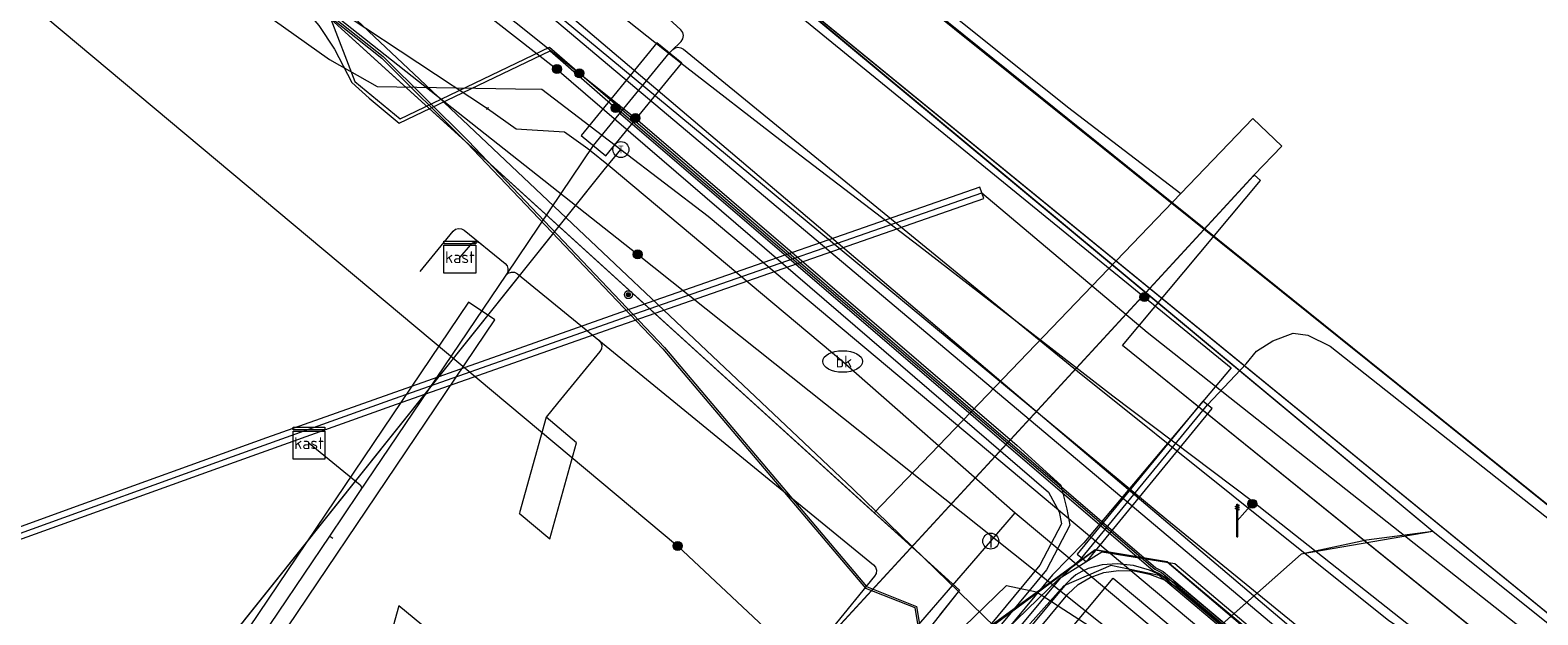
# Model space of a CAD drawing. Header units: metres. Extents: x 151922 to 154458, y 463415 to 464223.
# Tile 152 of 164: x 154354 to 154392, y 463507 to 463522. Entities that reach past the tile are written whole.
import ezdxf
from ezdxf.enums import TextEntityAlignment as Align
from ezdxf.lldxf.tags import DXFTag

# ---------------------------------------------------------------- set-up
doc = ezdxf.new("R2010")
doc.units = ezdxf.units.M
doc.layers.get('0').update_dxf_attribs({"lineweight": 9})
for name, color, linetype, lineweight in [('B-PV-KL-DATA-G', 90, 'KL-DATA-SO', 9), ('B-PV-KL-DATA_DUCT-G', 90, 'Continuous', 9), ('B-PV-KL-DATA_HULPSTUK-S', 90, 'Continuous', 9), ('B-PV-KL-DATA_KABELBED-G', 90, 'Continuous', 9), ('B-PV-KL-DATA_MANTELBUIS-G', 90, 'Continuous', 9), ('B-PV-KL-ET_HS-G', 10, 'KL-HS-SO', 9), ('B-PV-KL-ET_HS_HULPSTUK-S', 10, 'Continuous', 9), ('B-PV-KL-ET_HS_MANTELBUIS-G', 10, 'Continuous', 9), ('B-PV-KL-ET_LS-G', 190, 'KL-LS-SO', 9), ('B-PV-KL-ET_LS-S', 190, 'Continuous', 9), ('B-PV-KL-ET_LS_HULPSTUK-S', 190, 'Continuous', 9), ('B-PV-KL-ET_LS_KABELBED-G', 190, 'Continuous', 9), ('B-PV-KL-ET_LS_MANTELBUIS-G', 190, 'Continuous', 9), ('B-PV-KL-ET_MS-G', 130, 'KL-MS-SO', 9), ('B-PV-KL-ET_MS_HULPSTUK-S', 130, 'Continuous', 9), ('B-PV-KL-ET_MS_MANTELBUIS-G', 130, 'Continuous', 9), ('B-PV-KL-GAS_HD-G', 30, 'KL-GAS_HD-SO', 9), ('B-PV-KL-GAS_LD-G', 50, 'KL-GAS_LD-SO', 9), ('B-PV-KL-GAS_LD_HULPSTUK-S', 50, 'Continuous', 9), ('B-PV-KL-GAS_LD_MANTELBUIS-G', 50, 'Continuous', 9), ('B-PV-KL-WATER-G', 170, 'KL-WATER-SO', 9), ('B-PV-KL-WATER-S', 170, 'Continuous', 9), ('B-PV-KL-WATER_DUCT-G', 170, 'Continuous', 9), ('B-PV-KL-WATER_HULPSTUK-S', 170, 'Continuous', 9), ('B-PV-OG-INFO-G', 7, 'Continuous', 9)]:
    doc.layers.add(name, color=color, linetype=linetype, lineweight=lineweight)
doc.styles.add('NLCS-ISO', font='txt')
doc.styles.get("Standard").update_dxf_attribs({"font": 'arial.ttf'})
tags = doc.linetypes.add('KL-DATA-SO', pattern='A,4,-1,[101,NLCS.SHX,S=0.5,R=0,X=0,Y=0],-1,4,-1,["D",Standard,S=1,R=0,X=-0.25,Y=-0.5],-1.5', length=12.5).pattern_tags.tags
tags[18] = DXFTag(74, 10)
tags = doc.linetypes.add('KL-GAS_HD-SO', pattern='A,4,-1,[69,NLCS.SHX,S=0.5,R=0,X=0,Y=0],-1,4,-1,["H",Standard,S=1,R=0,X=0,Y=-0.5],-2', length=13).pattern_tags.tags
tags[18] = DXFTag(74, 10)
tags = doc.linetypes.add('KL-GAS_LD-SO', pattern='A,4,-1,[69,NLCS.SHX,S=0.5,R=0,X=0,Y=0],-1,4,-1,["L",Standard,S=1,R=0,X=0.25,Y=-0.5],-2', length=13).pattern_tags.tags
tags[18] = DXFTag(74, 10)
tags = doc.linetypes.add('KL-HS-SO', pattern='A,4,-1,[103,NLCS.SHX,S=0.75,R=0,X=0,Y=0],-1,4,-1,["H",Standard,S=1,R=0,X=0,Y=-0.5],-2', length=13).pattern_tags.tags
tags[18] = DXFTag(74, 10)
tags = doc.linetypes.add('KL-LS-SO', pattern='A,4,-1,[103,NLCS.SHX,S=0.75,R=0,X=0,Y=0],-1,4,-1,["L",Standard,S=1,R=0,X=0,Y=-0.5],-2', length=13).pattern_tags.tags
tags[18] = DXFTag(74, 10)
tags = doc.linetypes.add('KL-MS-SO', pattern='A,4,-1,[103,NLCS.SHX,S=0.75,R=0,X=0,Y=0],-1,4,-1,["M",Standard,S=1,R=0,X=0,Y=-0.5],-2', length=13).pattern_tags.tags
tags[18] = DXFTag(74, 10)
doc.linetypes.add('KL-WATER-SO', pattern='A,7,-0.5,[168,NLCS.SHX,S=0.75,R=0,X=0.75,Y=0],-2', length=9.5)

# ---------------------------------------------------------------- blocks, each defined once
blk = doc.blocks.new('SKL-WTB_HULP_MOF-SO')
at = {"linetype": 'ByBlock', "lineweight": 18}
h = blk.add_hatch(color=0, dxfattribs=at)
h.dxf.hatch_style = 1
h.paths.add_polyline_path([(-0.5625, 0, 1), (0.5625, 0, 1)])
at = {"color": 0, "linetype": 'ByBlock', "lineweight": 18}
blk.add_circle((0, 0), 0.5625, dxfattribs=at)
at = {"color": 0, "linetype": 'ByBlock', "lineweight": 18, "style": 'NLCS-ISO', "flags": 1}
for tag, p in [('TYPE', (1.5, 0)), ('LABEL', (1.5, -1.5)), ('OMSCHRIJVING', (1.5, -3))]:
    blk.add_attdef(tag, p, '', height=1, dxfattribs=at)
blk = doc.blocks.new('SKL-WTB_HULP_T STUK-SO')
at = {"color": 0, "linetype": 'ByBlock', "lineweight": 18}
blk.add_circle((0, 0), 1, dxfattribs=at)
at = {"color": 0, "linetype": 'ByBlock', "lineweight": -2, "style": 'NLCS-ISO'}
blk.add_text('T', height=1, dxfattribs=at).set_placement((0, 0), align=Align.MIDDLE_CENTER)
at = {"color": 0, "linetype": 'ByBlock', "lineweight": 18, "style": 'NLCS-ISO', "flags": 1}
for tag, p in [('TYPE', (1.5, 0)), ('LABEL', (1.5, -1.5)), ('OMSCHRIJVING', (1.5, -3))]:
    blk.add_attdef(tag, p, '', height=1, dxfattribs=at)
blk = doc.blocks.new('SKL-WTB_HULP_AFSLUITER-SO')
at = {"color": 0, "linetype": 'ByBlock', "lineweight": 18}
blk.add_lwpolyline([(0, 0.8), (0, -0.8)], dxfattribs=at)
blk.add_circle((0, 0), 1, dxfattribs=at)
at = {"color": 0, "linetype": 'ByBlock', "lineweight": 18, "style": 'NLCS-ISO', "flags": 1}
for tag, p in [('TYPE', (1.5, 0)), ('LABEL', (1.5, -1.5)), ('OMSCHRIJVING', (1.5, -3))]:
    blk.add_attdef(tag, p, '', height=1, dxfattribs=at)
blk = doc.blocks.new('SKL-WATER_BRANDKRAAN_BRANDPUT-SO')
at = {"color": 0, "linetype": 'ByBlock', "lineweight": 18}
blk.add_ellipse((0, 0), major_axis=(2.5, 0), ratio=0.54, dxfattribs=at)
at = {"color": 0, "linetype": 'ByBlock', "lineweight": 18, "style": 'NLCS-ISO'}
blk.add_text('bk', height=1.5, dxfattribs=at).set_placement((0.16, 0), align=Align.MIDDLE_CENTER)
blk = doc.blocks.new('SKL-WTB_HULP_OVERIG-SO')
at = {"color": 0, "linetype": 'ByBlock', "lineweight": 18}
for points in [[(-0.14, 0.14), (0.14, -0.14)], [(0.14, 0.14), (-0.14, -0.14)]]:
    blk.add_lwpolyline(points, dxfattribs=at)
at = {"color": 0, "linetype": 'ByBlock', "lineweight": 18, "style": 'NLCS-ISO', "flags": 1}
for tag, p in [('TYPE', (1.5, 0)), ('LABEL', (1.5, -1.5)), ('OMSCHRIJVING', (1.5, -3))]:
    blk.add_attdef(tag, p, '', height=1, dxfattribs=at)
blk = doc.blocks.new('SKL-WTB_HULP_KAST-SO')
at = {"color": 0, "linetype": 'ByBlock', "lineweight": 18}
for points in [[(-2, 2), (2, 2), (2, 1.68), (-2, 1.68)], [(-2, 1.52), (2, 1.52), (2, -2), (-2, -2)]]:
    blk.add_lwpolyline(points, close=True, dxfattribs=at)
at = {"color": 0, "linetype": 'ByBlock', "lineweight": 18, "style": 'NLCS-ISO'}
blk.add_text('kast', height=1.5, dxfattribs=at).set_placement((0, 0), align=Align.MIDDLE_CENTER)
at = {"color": 0, "linetype": 'ByBlock', "lineweight": 18, "style": 'NLCS-ISO', "flags": 1}
for tag, p in [('TYPE', (2.5, 0)), ('LABEL', (2.5, -1.5)), ('OMSCHRIJVING', (2.5, -3))]:
    blk.add_attdef(tag, p, '', height=1, dxfattribs=at)
blk = doc.blocks.new('SKL-ET_LS_MAST-SO')
for p, q in [((-0.05, 2.07), (0.05, 2.07)), ((-0.05, -2), (0.05, -2))]:
    blk.add_line(p, q)
for points in [[(-0.05, -2), (-0.05, 2.07)], [(0.05, -2), (0.05, 2.07)], [(0.18, 1.92), (0.05, 1.92)], [(0.18, 1.89), (0.05, 1.89)], [(0.18, 1.89), (0.22, 1.89), (0.22, 1.97), (0.18, 1.97), (0.18, 1.92)], [(-0.18, 1.76), (-0.22, 1.76), (-0.22, 1.84), (-0.18, 1.84), (-0.18, 1.79)], [(-0.18, 1.49), (-0.22, 1.49), (-0.22, 1.57), (-0.18, 1.57), (-0.18, 1.52)], [(-0.18, 1.79), (-0.05, 1.79)], [(-0.18, 1.76), (-0.05, 1.76)], [(-0.18, 1.52), (-0.05, 1.52)], [(-0.18, 1.49), (-0.05, 1.49)], [(0.18, 1.66), (0.05, 1.66)], [(0.18, 1.63), (0.05, 1.63)], [(0.18, 1.39), (0.05, 1.39)], [(0.18, 1.36), (0.05, 1.36)], [(0.18, 1.63), (0.22, 1.63), (0.22, 1.71), (0.18, 1.71), (0.18, 1.66)], [(0.18, 1.36), (0.22, 1.36), (0.22, 1.44), (0.18, 1.44), (0.18, 1.39)]]:
    blk.add_lwpolyline(points)
blk = doc.blocks.new('SKL-WTB_HULP_CONTROLEELEMENT-SO')
at = {"linetype": 'ByBlock', "lineweight": 18}
h = blk.add_hatch(color=0, dxfattribs=at)
h.dxf.hatch_style = 1
edge = h.paths.add_edge_path()
edge.add_arc((0, 0), 0.25, 0, 360)
at = {"color": 0, "linetype": 'ByBlock', "lineweight": 18}
for radius in [0.5, 0.25]:
    blk.add_circle((0, 0), radius, dxfattribs=at)
at = {"color": 0, "linetype": 'ByBlock', "lineweight": 18, "style": 'NLCS-ISO', "flags": 1}
for tag, p in [('TYPE', (1.5, 0)), ('LABEL', (1.5, -1.5)), ('OMSCHRIJVING', (1.5, -3))]:
    blk.add_attdef(tag, p, '', height=1, dxfattribs=at)

msp = doc.modelspace()

# ---------------------------------------------------------------- linework, layer by layer
at = {"layer": 'B-PV-KL-DATA-G', "ltscale": 0.5, "flags": 128}
for points in [[(154129.1, 463648.8), (154121.5, 463656), (154123.861, 463657.959), (154125.553, 463660.463), (154142.8, 463648.5), (154160.7, 463636), (154209.2, 463601.1), (154209.5, 463599.8), (154263.4, 463559.6), (154274.9, 463550), (154280.1, 463546.4), (154321.7, 463503.6), (154327.9, 463498.7), (154331.7, 463495.4), (154336.2, 463489.6), (154350.5, 463477.3), (154350.1, 463476.9), (154355.8, 463478.9), (154377.6, 463506.3), (154380.9, 463508.7), (154382.7, 463508.4), (154387.5, 463504.4), (154387.4, 463504.4)], [(154238.387, 463559.25), (154240.91, 463562.31), (154241.45, 463563.03), (154235.88, 463567.14), (154206.56, 463588.78), (154201.44, 463592.55), (154207.27, 463600.44), (154210.16, 463598.3), (154263.4, 463559.6), (154274.9, 463550), (154280.1, 463546.4), (154321.7, 463503.6), (154327.9, 463498.7), (154331.7, 463495.4), (154336.2, 463489.6), (154350.62, 463477.33), (154351.41, 463474.23), (154351.76, 463473.94), (154352.42, 463473.84), (154352.83, 463474.11), (154355.8, 463478.9), (154377.61, 463506.27), (154380.9, 463508.7), (154382.7, 463508.4), (154387.46, 463504.39), (154387.444, 463504.363)], [(154210.152, 463598.314), (154263.4, 463559.6), (154274.9, 463550), (154280.1, 463546.4), (154321.7, 463503.6), (154327.9, 463498.7), (154331.7, 463495.4), (154336.2, 463489.6), (154350.62, 463477.326), (154351.413, 463474.233), (154351.761, 463473.943), (154352.42, 463473.84), (154352.827, 463474.114), (154355.8, 463478.9), (154377.611, 463506.267), (154380.9, 463508.7), (154382.7, 463508.4), (154387.462, 463504.387)], [(154336.488, 463550.364), (154294.581, 463572.943), (154290.52, 463587.095), (154286.33, 463586.08), (154283.42, 463588.81), (154289.99, 463570.64), (154314.63, 463556.46), (154336.1, 463544.1), (154336.97, 463543.6), (154341.8, 463541.18), (154357.85, 463534.74), (154361.43, 463533.04), (154363.5, 463531.68), (154369.02, 463527.59), (154369.74, 463527.48), (154370.47, 463527.37), (154370.94, 463526.97), (154371.41, 463526.56), (154394.49, 463508.03), (154389.73, 463502.1), (154387.44, 463504.37)], [(154404.845, 463570.817), (154404.75, 463570.85), (154403.85, 463567.4), (154400.43, 463567.86), (154396.34, 463554.99), (154395.4, 463554.66), (154388.73, 463556.78), (154379.57, 463559.22), (154374.68, 463560.64), (154368.3, 463539.89), (154365.52, 463531.68), (154367.05, 463530.34), (154370.47, 463527.37), (154371.41, 463526.56), (154394.49, 463508.03), (154389.73, 463502.1), (154387.44, 463504.37)], [(154295.815, 463568.223), (154320.075, 463551.992), (154338.758, 463539.292), (154340.92, 463537.881), (154342.417, 463537.045), (154344.304, 463535.73), (154344.609, 463535.557), (154344.931, 463535.419), (154345.268, 463535.32), (154345.613, 463535.261), (154345.963, 463535.243), (154347.92, 463535.253), (154348.3, 463535.232), (154348.673, 463535.162), (154349.034, 463535.046), (154349.378, 463534.885), (154349.699, 463534.682), (154360.214, 463524.745), (154360.612, 463524.342), (154361.023, 463523.74), (154361.501, 463522.844), (154361.687, 463522.115), (154362.337, 463520.444), (154363.469, 463519.514), (154367.214, 463521.309), (154367.965, 463520.653)], [(154370.47, 463527.37), (154394.49, 463508.03), (154389.73, 463502.1), (154387.44, 463504.37)], [(154370.5, 463527.4), (154371.4, 463526.6), (154394.5, 463508), (154389.7, 463502.1), (154387.4, 463504.4)], [(154361.278, 463527.026), (154360.167, 463523.444), (154377.493, 463507.685), (154355.578, 463479.998), (154353.497, 463477.801), (154352.357, 463477.46), (154336.383, 463459.409), (154336.529, 463459.29)], [(154371.408, 463526.56), (154394.487, 463508.025), (154389.728, 463502.099), (154387.444, 463504.372)], [(154362.538, 463526.06), (154402.869, 463492.075)], [(154361.177, 463522.143), (154361.428, 463521.852), (154361.826, 463521.261), (154362.257, 463520.422), (154362.691, 463520.025), (154363.444, 463519.403), (154367.23, 463521.218), (154368.871, 463519.782)], [(154367.965, 463520.653), (154382.422, 463508.249), (154382.606, 463508.158), (154402.449, 463491.426), (154417.203, 463479.319)], [(154368.871, 463519.782), (154369.024, 463519.678), (154382.391, 463508.211), (154382.564, 463508.128), (154402.417, 463491.388), (154417.169, 463479.283)], [(154368.871, 463519.782), (154368.994, 463519.638), (154382.359, 463508.173), (154382.532, 463508.09), (154402.385, 463491.35), (154417.135, 463479.247)], [(154420.147, 463482.464), (154402.175, 463497.185), (154381.58, 463513.826), (154385.044, 463517.966), (154384.882, 463518.101), (154328.996, 463457.368), (154331.311, 463455.443), (154335.44, 463460.072), (154335.502, 463460.153), (154336.089, 463459.644), (154336.529, 463459.29)], [(154350.1, 463477.073), (154355.8, 463478.969), (154377.6, 463506.306), (154380.9, 463508.7), (154382.7, 463508.401), (154407.5, 463487.549), (154417.346, 463479.472)], [(154387.462, 463504.387), (154382.7, 463508.4), (154380.9, 463508.7), (154377.6, 463506.3), (154355.8, 463478.9), (154350.1, 463476.9)], [(154387.986, 463448.105), (154356.8, 463475), (154355.9, 463476.3), (154355.3, 463478.1), (154355.5, 463478.6), (154377.6, 463506.3), (154380.9, 463508.7), (154382.7, 463508.4), (154407.5, 463487.5), (154417.31, 463479.434)], [(154387.986, 463448.105), (154356.8, 463475), (154355.9, 463476.3), (154355.3, 463478.1), (154355.5, 463478.6), (154355.8, 463478.9), (154377.6, 463506.3), (154380.9, 463508.7), (154382.7, 463508.4), (154387.444, 463504.363)], [(154387.986, 463448.105), (154356.8, 463475), (154355.9, 463476.3), (154355.3, 463478.1), (154355.5, 463478.6), (154355.8, 463478.9), (154377.6, 463506.3), (154380.9, 463508.7), (154382.7, 463508.4), (154387.444, 463504.363)], [(154417.101, 463479.21), (154402.353, 463491.312), (154382.501, 463508.051), (154381.29, 463508.304), (154380.111, 463507.798), (154377.926, 463505.351), (154355.543, 463477.812), (154355.995, 463476.435), (154356.834, 463475.141), (154369.466, 463464.182), (154387.702, 463448.541)]]:
    msp.add_lwpolyline(points, dxfattribs=at)
at = {"layer": 'B-PV-KL-DATA_DUCT-G', "ltscale": 0.5, "flags": 128}
for points in [[(154365.343, 463531.946), (154365.733, 463531.525), (154370.21, 463527.821), (154380.205, 463519.813), (154383.046, 463517.633), (154384.854, 463519.515), (154385.575, 463518.822), (154384.882, 463518.101)], [(154420.134, 463482.451), (154399.375, 463499.448), (154381.58, 463513.826), (154385.044, 463517.966), (154384.882, 463518.101), (154333.784, 463462.57), (154334.447, 463461.992), (154333.994, 463461.473)], [(154384.882, 463518.101), (154333.784, 463462.57), (154334.447, 463461.992), (154333.994, 463461.473)], [(154420.134, 463482.451), (154399.375, 463499.448), (154381.58, 463513.826), (154385.044, 463517.966), (154384.882, 463518.101)], [(154384.78, 463517.99), (154329.066, 463457.444)]]:
    msp.add_lwpolyline(points, dxfattribs=at)
at = {"layer": 'B-PV-KL-DATA_KABELBED-G', "ltscale": 0.5, "flags": 128}
for points in [[(154365.733, 463531.525), (154370.21, 463527.821), (154380.205, 463519.813), (154383.046, 463517.633)], [(154390.043, 463503.456), (154390.024, 463503.471), (154382.695, 463509.449), (154364.123, 463524.854), (154361.322, 463528.223), (154360.989, 463528.623)], [(154361.278, 463527.026), (154360.167, 463523.444), (154375.357, 463509.628)], [(154359.455, 463524.845), (154360.091, 463524.147), (154360.094, 463524.143), (154360.098, 463524.14), (154363.965, 463520.493), (154374.82, 463510.232), (154384.04, 463501.265), (154385.382, 463500), (154397.405, 463488.667), (154400.534, 463485.807), (154406.313, 463480.524), (154411.382, 463476.002)], [(154389.364, 463509.159), (154381.157, 463515.98), (154374.072, 463521.875), (154370.896, 463524.548)], [(154405.997, 463495.869), (154372.07, 463523.586), (154372.046, 463523.608)], [(154384.882, 463518.101), (154385.575, 463518.822), (154384.854, 463519.515), (154383.046, 463517.633)], [(154394.709, 463503.219), (154381.58, 463513.826), (154385.044, 463517.966), (154384.882, 463518.101)], [(154384.849, 463518.066), (154384.78, 463517.99)], [(154384.882, 463518.101), (154384.849, 463518.066)], [(154384.78, 463517.99), (154376.298, 463508.772)], [(154383.046, 463517.633), (154375.357, 463509.628)], [(154375.357, 463509.628), (154376.298, 463508.772)], [(154389.364, 463509.159), (154387.7, 463508.94), (154386.062, 463508.593), (154353.045, 463479.334), (154350.989, 463477.523), (154347.82, 463473.884), (154345.486, 463471.57), (154345.301, 463471.373)], [(154397.147, 463502.929), (154389.364, 463509.159)], [(154351.097, 463481.385), (154376.298, 463508.772)], [(154376.298, 463508.772), (154377.493, 463507.685), (154376.994, 463507.055)]]:
    msp.add_lwpolyline(points, dxfattribs=at)
at = {"layer": 'B-PV-KL-DATA_MANTELBUIS-G', "ltscale": 0.5, "flags": 128}
for points in [[(154362.538, 463526.06), (154402.869, 463492.075)], [(154329.035, 463457.41), (154384.849, 463518.066)], [(154384.78, 463517.99), (154329.066, 463457.444)]]:
    msp.add_lwpolyline(points, dxfattribs=at)
at = {"layer": 'B-PV-KL-ET_HS-G', "ltscale": 0.5, "flags": 128}
for points in [[(154369.424, 463516.11), (154359.848, 463523.678), (154343.068, 463537.206), (154342.417, 463537.468), (154341.505, 463537.674), (154337.178, 463539.081), (154331.322, 463542.994), (154305.261, 463561.039), (154290.648, 463570.565), (154277.335, 463579.49), (154277.104, 463579.836), (154276.903, 463580.013), (154276.553, 463580.065), (154276.06, 463579.99), (154273.224, 463579.13), (154272.877, 463579.155), (154270.754, 463580.444), (154268.604, 463582.548), (154255.632, 463590.303), (154243.319, 463598.612), (154163.218, 463658.07), (154161.801, 463659.632), (154145.308, 463670.812), (154139.775, 463674.723), (154133.833, 463678.895), (154092.327, 463706.377), (154091.899, 463706.648)], [(154092.685, 463706.02), (154133.777, 463678.813), (154145.252, 463670.73), (154161.735, 463659.556), (154163.15, 463657.996), (154243.261, 463598.53), (154255.578, 463590.219), (154268.542, 463582.468), (154270.692, 463580.364), (154272.845, 463579.057), (154273.236, 463579.028), (154276.082, 463579.892), (154276.553, 463579.963), (154276.859, 463579.919), (154277.028, 463579.77), (154277.263, 463579.418), (154290.524, 463570.527), (154305.199, 463560.961), (154331.257, 463542.925), (154337.134, 463538.991), (154341.497, 463537.574), (154342.387, 463537.372), (154343.016, 463537.118), (154359.786, 463523.6), (154363.01, 463521.034), (154365.145, 463518.911), (154370.059, 463513.738), (154375.135, 463507.736), (154376.375, 463507.248), (154376.758, 463504.926), (154378.726, 463503.04), (154376.099, 463500), (154355.244, 463474.906), (154357.016, 463473.41)], [(154094.797, 463704.682), (154133.805, 463678.854), (154139.746, 463674.682), (154145.28, 463670.771), (154161.768, 463659.594), (154163.184, 463658.033), (154243.29, 463598.571), (154255.605, 463590.261), (154268.573, 463582.508), (154270.723, 463580.404), (154272.861, 463579.106), (154273.23, 463579.079), (154276.071, 463579.941), (154276.553, 463580.014), (154276.881, 463579.966), (154277.066, 463579.803), (154277.299, 463579.454), (154290.586, 463570.546), (154305.23, 463561), (154331.301, 463542.955), (154337.156, 463539.036), (154341.501, 463537.624), (154342.402, 463537.42), (154343.042, 463537.162), (154359.817, 463523.639), (154363.043, 463521.071), (154365.181, 463518.946), (154370.096, 463513.771), (154375.167, 463507.775), (154376.418, 463507.276), (154376.801, 463504.954), (154378.795, 463503.043), (154376.165, 463500), (154356.46, 463476.29), (154355.3, 463475.5), (154353.9, 463475.46), (154352.27, 463475.33), (154350.94, 463474.39), (154348.45, 463471.48)], [(154416.037, 463478.074), (154415.42, 463478.576), (154382.289, 463505.851), (154369.424, 463516.11)], [(154347.111, 463480.347), (154350.668, 463477.279), (154352.71, 463475.73), (154373.087, 463500), (154376.025, 463503.523), (154376.975, 463505.941), (154377.34, 463506.507), (154378.671, 463507.807), (154379.422, 463507.646), (154382.258, 463505.812), (154389.676, 463499.705)]]:
    msp.add_lwpolyline(points, dxfattribs=at)
at = {"layer": 'B-PV-KL-ET_HS_MANTELBUIS-G', "ltscale": 0.5, "flags": 128}
msp.add_lwpolyline([(154313.643, 463494.061), (154328.675, 463499.703), (154333.28, 463501.416), (154338.813, 463503.449), (154353.906, 463508.945), (154359.316, 463510.901), (154363.38, 463512.351), (154368.786, 463514.258), (154378.107, 463517.513), (154378.009, 463517.797), (154369.134, 463514.699), (154360.116, 463511.506), (154355.16, 463509.72), (154341.941, 463504.908), (154332.254, 463501.357), (154314.44, 463494.679), (154307.769, 463492.224)], dxfattribs=at)
at = {"layer": 'B-PV-KL-ET_LS-G', "ltscale": 0.5, "flags": 128}
for points in [[(154296.292, 463559.892), (154336.308, 463531.345), (154347.005, 463527.212), (154354.225, 463522.358), (154370.428, 463508.797)], [(154385.339, 463449.372), (154385.779, 463449.997), (154374.871, 463458.654), (154366.144, 463466.24), (154356.157, 463474.741), (154353.374, 463476.718), (154351.693, 463477.583), (154347.11, 463481.286), (154342.867, 463484.223), (154337.943, 463487.781), (154337.923, 463487.841), (154331.198, 463493.12), (154330.317, 463494.561), (154325.934, 463499.855), (154324.633, 463501.486), (154323.572, 463502.737), (154319.149, 463505.884), (154307.96, 463514.006), (154307.88, 463514.051), (154313.905, 463522.267), (154320.25, 463530.328), (154316.126, 463533.585), (154327.555, 463548.336), (154330.637, 463546.55), (154340.265, 463541.071), (154341.726, 463540.481), (154343.427, 463541.036), (154344.428, 463542.332), (154346.369, 463541.056), (154348.791, 463539.51), (154354.856, 463535.587), (154355.236, 463535.192), (154355.756, 463534.886), (154360.08, 463532.069), (154363.302, 463530.268), (154363.442, 463529.788), (154363.662, 463527.216), (154364.883, 463525.529), (154367.605, 463523.273), (154368.926, 463522.167), (154370.587, 463520.856), (154373.069, 463518.929), (154376.492, 463516.312), (154381.336, 463512.565), (154384.838, 463509.918), (154384.838, 463509.852)], [(154306.74, 463499.532), (154308.043, 463496.044), (154307.713, 463495.688), (154307.05, 463495.359), (154306.076, 463495.063), (154301.311, 463494.026), (154295.068, 463491.764), (154294.474, 463490.975), (154294.393, 463490.011), (154295.352, 463488.392), (154295.677, 463488.08), (154296.181, 463488.105), (154301.265, 463489.793), (154305.631, 463491.302), (154309.14, 463492.561), (154312.693, 463493.868), (154333.228, 463501.557), (154338.762, 463503.59), (154353.855, 463509.086), (154359.265, 463511.042), (154363.33, 463512.492), (154369.184, 463514.557), (154378.058, 463517.655), (154382.202, 463514.157), (154395.233, 463503.859), (154400.573, 463500.815), (154401.053, 463500.821), (154401.641, 463501.209), (154408.996, 463510.277), (154412.798, 463514.8), (154416.447, 463519.042), (154417.969, 463520.844), (154419.157, 463522.31), (154420.021, 463523.431), (154420.853, 463524.576), (154421.649, 463525.746), (154422.405, 463526.942), (154424.585, 463530.585), (154426.569, 463533.794), (154427.039, 463534.609), (154427.488, 463535.434), (154427.913, 463536.27), (154428.313, 463537.114), (154428.689, 463537.963), (154429.213, 463539.233), (154430.008, 463541.316), (154430.596, 463543.448), (154431.558, 463546.583)], [(154384.838, 463509.857), (154384.458, 463509.422)], [(154384.838, 463509.918), (154393.144, 463503.353), (154394.666, 463502.107)], [(154356.779, 463480.34), (154358.857, 463482.682), (154377.315, 463505.382), (154379.992, 463507.975), (154381.068, 463508.649), (154382.895, 463508.351), (154402.566, 463491.716), (154417.393, 463479.523)], [(154370.428, 463508.797), (154379.792, 463500)]]:
    msp.add_lwpolyline(points, dxfattribs=at)
at = {"layer": 'B-PV-KL-ET_LS_KABELBED-G', "ltscale": 0.5, "flags": 128}
for points in [[(154368.361, 463523.713), (154367.432, 463522.611), (154367.395, 463522.543), (154367.386, 463522.467), (154367.407, 463522.392), (154367.454, 463522.331), (154399.19, 463495.394), (154417.912, 463480.077)], [(154370.274, 463521.214), (154370.514, 463521.454), (154370.558, 463521.52), (154370.572, 463521.599), (154370.555, 463521.678), (154370.508, 463521.743), (154368.361, 463523.713)], [(154366.142, 463515.612), (154368.321, 463518.837), (154370.219, 463521.161), (154370.274, 463521.214)], [(154370.305, 463521.246), (154370.365, 463521.287), (154370.436, 463521.304), (154370.508, 463521.294), (154370.572, 463521.259), (154380.453, 463513.178), (154388.262, 463506.922), (154394.133, 463503.027), (154395.953, 463502.7), (154401.846, 463499.09), (154404.277, 463496.908)], [(154363.971, 463515.68), (154364.797, 463516.689), (154364.857, 463516.739), (154364.932, 463516.762), (154365.009, 463516.754), (154365.078, 463516.718), (154366.103, 463515.879), (154366.15, 463515.823), (154366.174, 463515.753), (154366.171, 463515.679), (154366.142, 463515.612)], [(154365.506, 463516.367), (154365.438, 463516.404), (154365.362, 463516.412), (154365.288, 463516.39), (154365.228, 463516.342), (154364.969, 463516.04)], [(154362.426, 463510.107), (154366.142, 463515.612)], [(154366.121, 463515.582), (154366.181, 463515.639), (154366.258, 463515.667), (154366.341, 463515.662), (154366.414, 463515.624), (154368.451, 463513.957)], [(154368.451, 463513.957), (154368.5, 463513.897), (154368.523, 463513.822), (154368.516, 463513.744), (154368.479, 463513.675), (154367.418, 463512.378)], [(154368.451, 463513.957), (154375.338, 463508.319), (154375.387, 463508.259), (154375.41, 463508.184), (154375.402, 463508.107), (154375.366, 463508.038), (154374.299, 463506.73)], [(154367.418, 463512.378), (154367.127, 463512.023)], [(154366.457, 463509.614), (154367.225, 463508.973), (154367.895, 463511.382), (154367.127, 463512.023), (154366.46, 463509.624)], [(154361.185, 463511.374), (154362.467, 463510.33), (154362.503, 463510.267), (154362.487, 463510.196)], [(154361.706, 463509.039), (154362.426, 463510.107)], [(154356.963, 463502.49), (154357.849, 463503.324), (154361.706, 463509.039)], [(154361.786, 463508.979), (154361.703, 463509.035)], [(154362.769, 463504.888), (154363.536, 463504.247), (154364.206, 463506.655), (154363.439, 463507.296), (154362.771, 463504.897)]]:
    msp.add_lwpolyline(points, dxfattribs=at)
at = {"layer": 'B-PV-KL-ET_LS_MANTELBUIS-G', "ltscale": 0.5, "flags": 128}
for points in [[(154370.529, 463520.908), (154369.91, 463521.414), (154368.012, 463519.091), (154368.631, 463518.584), (154370.523, 463520.9)], [(154313.643, 463494.061), (154328.675, 463499.703), (154333.28, 463501.416), (154338.813, 463503.449), (154353.906, 463508.945), (154359.316, 463510.901), (154363.38, 463512.351), (154368.786, 463514.258), (154378.107, 463517.513), (154378.009, 463517.797), (154369.134, 463514.699), (154360.116, 463511.506), (154355.16, 463509.72), (154341.941, 463504.908), (154332.254, 463501.357), (154314.44, 463494.679), (154307.769, 463492.224)], [(154357.52, 463503.546), (154358.183, 463503.099), (154365.846, 463514.467), (154365.182, 463514.914), (154357.525, 463503.554)], [(154380.676, 463508.399), (154383.832, 463512.24), (154383.6, 463512.43), (154380.444, 463508.589), (154380.676, 463508.399)]]:
    msp.add_lwpolyline(points, dxfattribs=at)
at = {"layer": 'B-PV-KL-ET_MS-G', "ltscale": 0.5, "flags": 128}
for points in [[(154243.421, 463701.325), (154246.368, 463695.069), (154253.441, 463676.81), (154263.909, 463647.569), (154286.338, 463574.692), (154320.173, 463552.034), (154338.842, 463539.345), (154340.063, 463538.492), (154342.377, 463536.99), (154344.301, 463535.656), (154344.612, 463535.479), (154345.279, 463535.239), (154345.631, 463535.179), (154346.759, 463535.149), (154347.941, 463535.171), (154348.685, 463535.081), (154349.377, 463534.809), (154367.402, 463520.76)], [(154380.453, 463592.946), (154378.523, 463585.888), (154375.277, 463575.394), (154370.666, 463551.776), (154370.194, 463548.69), (154369.325, 463545.127), (154364.834, 463530.651), (154364.811, 463530.536), (154364.82, 463530.407), (154364.848, 463530.318), (154364.919, 463530.193), (154367.403, 463527.057), (154382.133, 463515.039)], [(154288.987, 463581.324), (154287.235, 463580.912), (154287.903, 463578.076), (154290.651, 463571.683), (154320.117, 463551.952), (154338.793, 463539.258), (154339.96, 463538.738), (154340.835, 463538.532), (154341.983, 463538.679), (154343.578, 463538.994), (154344.459, 463538.994), (154345.125, 463538.852), (154345.765, 463538.581), (154360.398, 463526.709), (154369.37, 463519.53)], [(154367.402, 463520.76), (154379.728, 463510.147), (154379.993, 463509.654), (154380.051, 463509.35), (154379.506, 463508.309), (154377.223, 463505.549), (154356.014, 463479.245), (154355.83, 463478.998), (154355.668, 463478.736), (154355.53, 463478.461), (154355.416, 463478.175), (154355.327, 463477.88), (154355.264, 463477.579), (154355.228, 463477.274), (154355.218, 463476.967), (154355.235, 463476.661), (154355.279, 463476.358), (154355.349, 463476.06), (154355.444, 463475.769), (154355.565, 463475.488), (154355.71, 463475.219), (154355.878, 463474.963), (154356.068, 463474.724), (154356.142, 463474.643), (154357.529, 463473.439), (154368.812, 463463.61), (154369.66, 463463.418), (154372.96, 463460.607), (154373.398, 463460.497), (154374.324, 463459.709)], [(154369.37, 463519.53), (154378.943, 463511.317), (154380.032, 463510.32), (154380.184, 463509.722), (154380.26, 463509.319), (154379.674, 463508.198), (154377.377, 463505.421), (154356.17, 463479.12), (154355.996, 463478.886), (154355.843, 463478.639), (154355.712, 463478.379), (154355.604, 463478.109), (154355.521, 463477.831), (154355.461, 463477.546), (154355.427, 463477.258), (154355.418, 463476.968), (154355.434, 463476.679), (154355.475, 463476.393), (154355.542, 463476.111), (154355.633, 463475.837), (154355.747, 463475.572), (154355.884, 463475.318), (154356.043, 463475.077), (154356.223, 463474.851), (154357.66, 463473.59), (154367.295, 463465.196)], [(154382.133, 463515.039), (154384.305, 463513.267), (154380.612, 463508.872), (154379.828, 463508.07), (154377.531, 463505.293), (154356.326, 463478.995), (154356.162, 463478.775), (154356.018, 463478.542), (154355.895, 463478.298), (154355.794, 463478.043), (154355.715, 463477.781), (154355.659, 463477.514), (154355.627, 463477.243), (154355.618, 463476.97), (154355.634, 463476.698), (154355.673, 463476.428), (154355.735, 463476.164), (154355.821, 463475.906), (154355.929, 463475.656), (154356.058, 463475.417), (154356.208, 463475.191), (154356.377, 463474.979), (154357.791, 463473.74), (154364.613, 463467.8), (154365.883, 463466.958), (154369.973, 463463.411)], [(154364.214, 463462.227), (154366.433, 463465.018), (154366.547, 463465.21), (154366.614, 463465.429), (154366.631, 463465.668), (154366.598, 463465.918), (154366.517, 463466.169), (154366.389, 463466.413), (154366.22, 463466.64), (154366.016, 463466.842), (154356.528, 463475.11), (154356.37, 463475.309), (154356.229, 463475.52), (154356.108, 463475.744), (154356.008, 463475.977), (154355.928, 463476.219), (154355.869, 463476.467), (154355.833, 463476.719), (154355.818, 463476.974), (154355.826, 463477.229), (154355.857, 463477.483), (154355.909, 463477.734), (154355.983, 463477.979), (154356.078, 463478.217), (154356.194, 463478.446), (154356.329, 463478.664), (154356.482, 463478.87), (154377.606, 463505.07), (154380.029, 463507.991), (154380.56, 463508.494), (154383.716, 463512.335), (154384.682, 463513.366), (154384.943, 463513.679), (154385.355, 463513.938), (154385.858, 463514.137), (154386.226, 463514.087), (154386.793, 463513.803), (154397.04, 463505.703), (154400.888, 463502.596), (154402.078, 463501.82), (154402.559, 463501.476), (154402.951, 463501.459), (154403.387, 463501.803), (154409.872, 463509.901), (154411.43, 463511.918), (154411.955, 463512.2), (154413.453, 463512.466), (154414.022, 463512.421), (154414.525, 463512.264)], [(154417.231, 463479.349), (154402.458, 463491.472), (154383.036, 463507.766), (154382.66, 463508.006), (154382.261, 463508.187), (154381.854, 463508.302), (154381.452, 463508.348), (154381.069, 463508.323), (154380.719, 463508.229), (154380.561, 463508.156), (154380.415, 463508.067), (154380.283, 463507.963), (154380.166, 463507.844), (154377.838, 463505.036), (154356.638, 463478.745), (154356.495, 463478.553), (154356.369, 463478.35), (154356.261, 463478.136), (154356.173, 463477.914), (154356.103, 463477.686), (154356.054, 463477.452), (154356.026, 463477.216), (154356.018, 463476.978), (154356.032, 463476.74), (154356.066, 463476.505), (154356.12, 463476.274), (154356.194, 463476.049), (154356.288, 463475.832), (154356.401, 463475.623), (154356.532, 463475.426), (154356.679, 463475.241), (154364.886, 463468.091)], [(154388.112, 463448.239), (154369.334, 463464.218), (154368.199, 463465.472), (154356.84, 463475.362), (154356.579, 463475.716), (154356.385, 463476.111), (154356.264, 463476.534), (154356.219, 463476.974), (154356.251, 463477.415), (154356.36, 463477.846), (154356.543, 463478.251), (154356.793, 463478.619), (154377.993, 463504.91), (154380.212, 463507.586), (154380.467, 463507.824), (154380.771, 463508.007), (154381.114, 463508.127), (154381.485, 463508.181), (154381.871, 463508.168), (154382.26, 463508.087), (154382.639, 463507.941), (154382.994, 463507.736), (154393.084, 463499.272)]]:
    msp.add_lwpolyline(points, dxfattribs=at)
at = {"layer": 'B-PV-KL-ET_MS_MANTELBUIS-G', "ltscale": 0.5, "flags": 128}
for points in [[(154313.643, 463494.061), (154328.675, 463499.703), (154333.28, 463501.416), (154338.813, 463503.449), (154353.906, 463508.945), (154359.316, 463510.901), (154363.38, 463512.351), (154368.786, 463514.258), (154378.107, 463517.513), (154378.009, 463517.797), (154369.134, 463514.699), (154360.116, 463511.506), (154355.16, 463509.72), (154341.941, 463504.908), (154332.254, 463501.357), (154314.44, 463494.679), (154307.769, 463492.224)], [(154380.676, 463508.399), (154383.832, 463512.24), (154383.6, 463512.43), (154380.444, 463508.589), (154380.676, 463508.399)]]:
    msp.add_lwpolyline(points, dxfattribs=at)
at = {"layer": 'B-PV-KL-GAS_HD-G', "ltscale": 0.5, "flags": 128}
msp.add_lwpolyline([(154358.269, 463480.341), (154381.35, 463507.99), (154401.517, 463491.108), (154416.645, 463478.723)], dxfattribs=at)
at = {"layer": 'B-PV-KL-GAS_LD-G', "ltscale": 0.5, "flags": 128}
for points in [[(154359.712, 463522.41), (154361.698, 463521), (154362.894, 463520.323), (154366.366, 463520.262)], [(154366.366, 463520.262), (154367.025, 463520.251), (154369.005, 463518.74)], [(154342.04, 463484.99), (154368.584, 463518.231), (154369.005, 463518.74)], [(154369.005, 463518.74), (154371.193, 463517.069), (154401.746, 463491.444), (154416.906, 463479.002)]]:
    msp.add_lwpolyline(points, dxfattribs=at)
at = {"layer": 'B-PV-KL-GAS_LD_MANTELBUIS-G', "ltscale": 0.5, "flags": 128}
msp.add_lwpolyline([(154343.61, 463486.95), (154368.584, 463518.231)], dxfattribs=at)
msp.add_lwpolyline([(154343.61, 463486.95), (154368.584, 463518.231)], dxfattribs=at)
at = {"layer": 'B-PV-KL-WATER-G', "ltscale": 0.5, "flags": 128}
for points in [[(154360.419, 463523.24), (154365.66, 463519.77)], [(154365.66, 463519.77), (154366.377, 463519.255), (154367.591, 463519.186), (154368.178, 463518.764), (154368.734, 463518.313), (154374.566, 463513.423)], [(154374.566, 463513.423), (154378.888, 463509.623)], [(154378.278, 463508.916), (154378.888, 463509.623)], [(154378.888, 463509.623), (154400.92, 463491.205), (154403.206, 463489.328), (154416.437, 463478.501)], [(154375.46, 463505.653), (154378.278, 463508.916)]]:
    msp.add_lwpolyline(points, dxfattribs=at)
at = {"layer": 'B-PV-KL-WATER_DUCT-G', "ltscale": 0.5, "flags": 128}
for points in [[(154389.364, 463509.159), (154370.896, 463524.548)], [(154405.997, 463495.869), (154372.046, 463523.608)], [(154389.364, 463509.159), (154386.062, 463508.593), (154350.989, 463477.523), (154347.82, 463473.884), (154345.301, 463471.373)], [(154397.147, 463502.929), (154389.364, 463509.159)]]:
    msp.add_lwpolyline(points, dxfattribs=at)
at = {"layer": 'B-PV-OG-INFO-G', "ltscale": 0.5, "flags": 128}
for points in [[(154343.61, 463486.95), (154368.584, 463518.231)], [(154343.61, 463486.95), (154368.584, 463518.231)], [(154313.643, 463494.061), (154328.675, 463499.703), (154333.28, 463501.416), (154338.813, 463503.449), (154353.906, 463508.945), (154359.316, 463510.901), (154363.38, 463512.351), (154368.786, 463514.258), (154378.107, 463517.513), (154378.009, 463517.797), (154369.134, 463514.699), (154360.116, 463511.506), (154355.16, 463509.72), (154341.941, 463504.908), (154332.254, 463501.357), (154314.44, 463494.679), (154307.769, 463492.224)], [(154313.643, 463494.061), (154328.675, 463499.703), (154333.28, 463501.416), (154338.813, 463503.449), (154353.906, 463508.945), (154359.316, 463510.901), (154363.38, 463512.351), (154368.786, 463514.258), (154378.107, 463517.513), (154378.009, 463517.797), (154369.134, 463514.699), (154360.116, 463511.506), (154355.16, 463509.72), (154341.941, 463504.908), (154332.254, 463501.357), (154314.44, 463494.679), (154307.769, 463492.224)], [(154313.643, 463494.061), (154328.675, 463499.703), (154333.28, 463501.416), (154338.813, 463503.449), (154353.906, 463508.945), (154359.316, 463510.901), (154363.38, 463512.351), (154368.786, 463514.258), (154378.107, 463517.513), (154378.009, 463517.797), (154369.134, 463514.699), (154360.116, 463511.506), (154355.16, 463509.72), (154341.941, 463504.908), (154332.254, 463501.357), (154314.44, 463494.679), (154307.769, 463492.224)], [(154384.78, 463517.99), (154329.066, 463457.444)]]:
    msp.add_lwpolyline(points, dxfattribs=at)

# ---------------------------------------------------------------- block references
at = {"layer": 'B-PV-KL-DATA_HULPSTUK-S', "xscale": 0.2, "yscale": 0.2, "zscale": 0.2}
for p in [(154367.965, 463520.653), (154368.871, 463519.782)]:
    msp.add_blockref('SKL-WTB_HULP_MOF-SO', p, dxfattribs=at)
at = {"layer": 'B-PV-KL-ET_HS_HULPSTUK-S', "xscale": 0.2, "yscale": 0.2, "zscale": 0.2}
msp.add_blockref('SKL-WTB_HULP_MOF-SO', (154369.424, 463516.11), dxfattribs=at)
at = {"layer": 'B-PV-KL-ET_LS-S', "xscale": 0.2, "yscale": 0.2, "zscale": 0.2}
msp.add_blockref('SKL-ET_LS_MAST-SO', (154384.46, 463509.426), dxfattribs=at)
at = {"layer": 'B-PV-KL-ET_LS_HULPSTUK-S', "xscale": 0.2, "yscale": 0.2, "zscale": 0.2}
for name, p in [('SKL-WTB_HULP_KAST-SO', (154364.969, 463516.04)), ('SKL-WTB_HULP_KAST-SO', (154361.185, 463511.374)), ('SKL-WTB_HULP_MOF-SO', (154384.838, 463509.852)), ('SKL-WTB_HULP_MOF-SO', (154370.428, 463508.797))]:
    msp.add_blockref(name, p, dxfattribs=at)
at = {"layer": 'B-PV-KL-ET_MS_HULPSTUK-S', "xscale": 0.2, "yscale": 0.2, "zscale": 0.2}
for p in [(154367.402, 463520.76), (154369.37, 463519.53), (154382.133, 463515.039)]:
    msp.add_blockref('SKL-WTB_HULP_MOF-SO', p, dxfattribs=at)
at = {"layer": 'B-PV-KL-GAS_LD_HULPSTUK-S', "xscale": 0.2, "yscale": 0.2, "zscale": 0.2}
msp.add_blockref('SKL-WTB_HULP_T STUK-SO', (154369.005, 463518.74), dxfattribs=at)
at = {"layer": 'B-PV-KL-WATER-S', "xscale": 0.2, "yscale": 0.2, "zscale": 0.2}
msp.add_blockref('SKL-WATER_BRANDKRAAN_BRANDPUT-SO', (154374.566, 463513.423), dxfattribs=at)
at = {"layer": 'B-PV-KL-WATER_HULPSTUK-S', "xscale": 0.2, "yscale": 0.2, "zscale": 0.2}
for name, p in [('SKL-WTB_HULP_OVERIG-SO', (154365.66, 463519.77)), ('SKL-WTB_HULP_CONTROLEELEMENT-SO', (154369.192, 463515.099)), ('SKL-WTB_HULP_AFSLUITER-SO', (154378.278, 463508.916))]:
    msp.add_blockref(name, p, dxfattribs=at)

doc.saveas('drawing.dxf')
